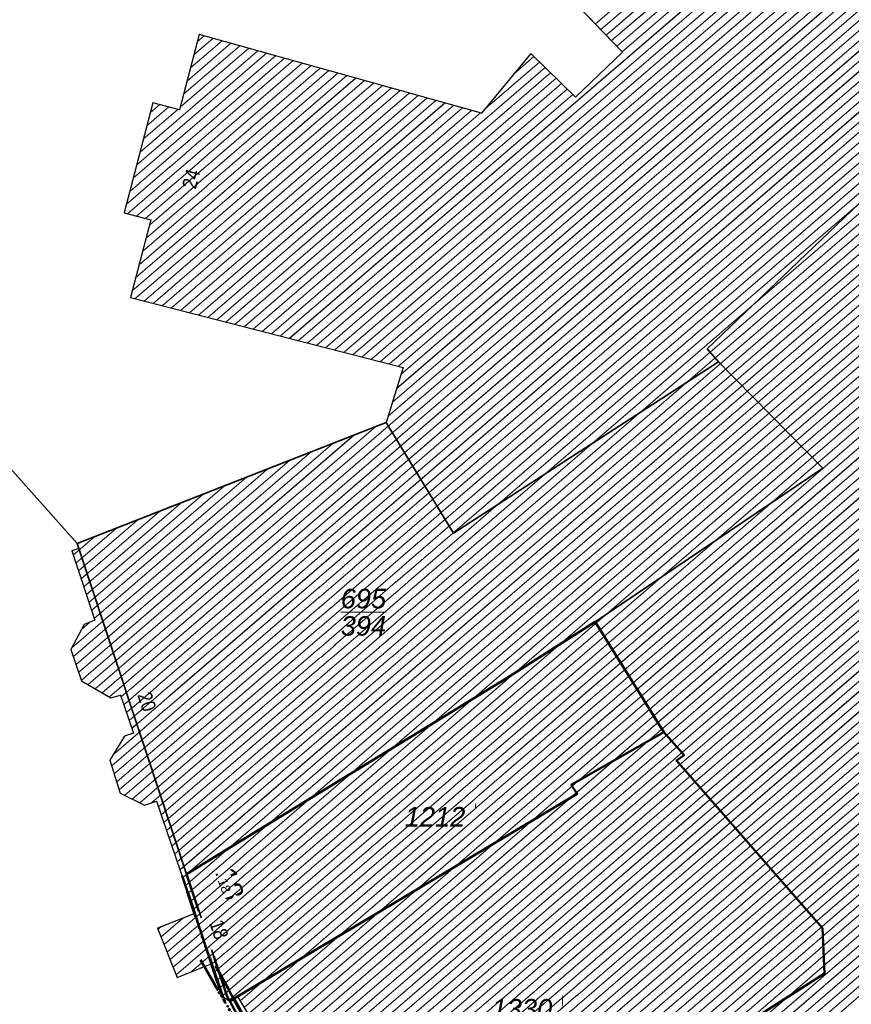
# Model space of a CAD drawing. Header units: millimetres. Extents: x 32365810 to 32368499, y 5620272 to 5622478.
# Tile 13 of 249: x 32366390 to 32366431, y 5620661 to 5620709. Entities that reach past the tile are written whole.
import ezdxf

# ---------------------------------------------------------------- set-up
doc = ezdxf.new("R2010")
doc.units = ezdxf.units.MM
for name, pattern in [('1600.1047', [0]), ('1600.2013', [0, 0]), ('1600.2028', [0]), ('1600.2305', [0.75, 0.5, 0, 0, -0.25]), ('1600.2505', [0]), ('1600.2507', [0])]:
    doc.linetypes.add(name, pattern=pattern)
doc.layers.get('0').update_dxf_attribs({"color": 1, "linetype": 'CONTINUOUS'})
doc.layers.add('_K_Flurstücke_Grenzpunkte', color=251, linetype='CONTINUOUS', lineweight=50)
doc.layers.add('_K_Gebäude', color=251, linetype='CONTINUOUS')
doc.layers.add('_K_Lagebezeichnungen', color=251, linetype='CONTINUOUS')
for name, color, linetype, transparency in [('Flurstücke_Grenzpunkte', 11, 'CONTINUOUS', 0.75), ('Gebäude', 31, 'CONTINUOUS', 0.75), ('Lagebezeichnungen', 12, 'CONTINUOUS', 0.75)]:
    doc.layers.add(name, color=color, linetype=linetype, transparency=transparency)
doc.styles.add('Flurstücksnummer - K 10 700', font='ariali.ttf')
doc.styles.add('Hausnummern NRW', font='arial.ttf', dxfattribs={"width": 0.85})
doc.styles.add('Koordinaten der Kartenecken - N 6 380', font='arial.ttf')

# ---------------------------------------------------------------- blocks, each defined once
blk = doc.blocks.new('Flurgrenze_ Begleitsignatur')
at = {"color": 0, "lineweight": -2}
for p, q in [((-0.29, 0), (-0.12, 0)), ((0.12, 0), (0.29, 0))]:
    blk.add_line(p, q, dxfattribs=at)
for p in [(-0.06, 0), (0, 0), (0.06, 0)]:
    blk.add_point(p, dxfattribs=at)
blk = doc.blocks.new('O12')
at = {"layer": 'Gebäude', "color": 7, "linetype": '1600.2507', "lineweight": 18}
for p, q in [((32365898.765, 5622023.349), (32365896.949, 5622022.631)), ((32365899.6, 5622020.915), (32365898.765, 5622023.349)), ((32365896.949, 5622022.631), (32365897.895, 5622020.24)), ((32365897.895, 5622020.24), (32365899.6, 5622020.915))]:
    blk.add_line(p, q, dxfattribs=at)
blk = doc.blocks.new('O181')
at = {"layer": 'Flurstücke_Grenzpunkte', "color": 251, "linetype": '1600.2013', "lineweight": 50, "true_color": 0x566563}
blk.add_line((32365898.147414, 5622025.187247), (32365900.120414, 5622019.231247), dxfattribs=at)
at = {"layer": 'Flurstücke_Grenzpunkte', "color": 251, "lineweight": 50, "true_color": 0x566563, "xscale": 5, "yscale": 5, "zscale": 5, "rotation": 288.328102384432}
blk.add_blockref('Flurgrenze_ Begleitsignatur', (32365899.133914, 5622022.209247), dxfattribs=at)
blk = doc.blocks.new('O305')
at = {"layer": 'Flurstücke_Grenzpunkte', "color": 251, "linetype": '1600.2013', "lineweight": 50, "true_color": 0x566563}
blk.add_line((32365900.139486, 5622019.18891), (32365900.264486, 5622018.97391), dxfattribs=at)
at = {"layer": 'Flurstücke_Grenzpunkte', "color": 251, "lineweight": 50, "true_color": 0x566563, "xscale": 5, "yscale": 5, "zscale": 5, "rotation": 300.173525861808}
blk.add_blockref('Flurgrenze_ Begleitsignatur', (32365900.201986, 5622019.08141), dxfattribs=at)
blk = doc.blocks.new('O373')
at = {"layer": 'Flurstücke_Grenzpunkte', "color": 251, "linetype": '1600.2013', "lineweight": 50, "true_color": 0x566563}
for p, q in [((32365901.124261, 5622018.342227), (32365900.656261, 5622019.195227)), ((32365902.3473, 5622016.111157), (32365901.1243, 5622018.342157)), ((32365903.103362, 5622014.730042), (32365902.347362, 5622016.111042)), ((32365907.625283, 5622006.484187), (32365903.103283, 5622014.730187))]:
    blk.add_line(p, q, dxfattribs=at)
at = {"layer": 'Flurstücke_Grenzpunkte', "color": 251, "lineweight": 50, "true_color": 0x566563, "xscale": 5, "yscale": 5, "zscale": 5}
for p, rotation in [((32365900.890261, 5622018.768727), 118.75145503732), ((32365901.7358, 5622017.226657), 118.730877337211), ((32365902.725362, 5622015.420542), 118.6975922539), ((32365905.364283, 5622010.607187), 118.73979527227)]:
    blk.add_blockref('Flurgrenze_ Begleitsignatur', p, dxfattribs=dict(at, rotation=rotation))
blk = doc.blocks.new('O442')
at = {"layer": 'Gebäude', "color": 7, "linetype": '1600.2305', "lineweight": 18}
for p, q in [((32365898.765, 5622023.349), (32365896.949, 5622022.631)), ((32365896.949, 5622022.631), (32365897.895, 5622020.24)), ((32365897.895, 5622020.24), (32365899.6, 5622020.915))]:
    blk.add_line(p, q, dxfattribs=at)
blk = doc.blocks.new('O940')
at = {"layer": 'Flurstücke_Grenzpunkte', "color": 7, "linetype": '1600.2028', "lineweight": 35}
for p, q in [((32365921.605, 5622032.174), (32365917.097, 5622029.608)), ((32365922.596, 5622031.057), (32365921.605, 5622032.174)), ((32365922.221, 5622030.8), (32365922.596, 5622031.057)), ((32365929.335, 5622022.634), (32365922.221, 5622030.8)), ((32365917.097, 5622029.608), (32365917.391, 5622029.177)), ((32365917.391, 5622029.177), (32365900.841, 5622019.314)), ((32365929.436, 5622020.426), (32365929.335, 5622022.634)), ((32365907.428, 5622006.376), (32365929.436, 5622020.426)), ((32365900.841, 5622019.314), (32365900.459, 5622019.087)), ((32365900.459, 5622019.087), (32365900.927, 5622018.234)), ((32365900.927, 5622018.234), (32365902.15, 5622016.003)), ((32365902.15, 5622016.003), (32365902.906, 5622014.622)), ((32365902.906, 5622014.622), (32365907.428, 5622006.376))]:
    blk.add_line(p, q, dxfattribs=at)
at = {"layer": 'Flurstücke_Grenzpunkte', "color": 7, "lineweight": 18, "insert": (32365914.695, 5622018.221), "char_height": 0.95, "attachment_point": 8, "line_spacing_factor": 0.69, "style": 'Flurstücksnummer - K 10 700', "bg_fill": 2}
blk.add_mtext('1330', dxfattribs=at)
blk = doc.blocks.new('O959')
at = {"layer": 'Flurstücke_Grenzpunkte', "color": 7, "linetype": '1600.2028', "lineweight": 35}
for p, q in [((32365918.259, 5622037.553), (32365913.922, 5622034.793)), ((32365921.605, 5622032.174), (32365918.259, 5622037.553)), ((32365913.922, 5622034.793), (32365898.361, 5622025.258)), ((32365921.605, 5622032.174), (32365917.097, 5622029.608)), ((32365917.097, 5622029.608), (32365917.391, 5622029.177)), ((32365917.391, 5622029.177), (32365900.841, 5622019.314)), ((32365898.361, 5622025.258), (32365900.334, 5622019.302)), ((32365900.334, 5622019.302), (32365900.459, 5622019.087)), ((32365900.841, 5622019.314), (32365900.459, 5622019.087))]:
    blk.add_line(p, q, dxfattribs=at)
at = {"layer": 'Flurstücke_Grenzpunkte', "color": 7, "lineweight": 18, "insert": (32365910.462, 5622027.583), "char_height": 0.95, "attachment_point": 8, "line_spacing_factor": 0.69, "style": 'Flurstücksnummer - K 10 700', "bg_fill": 2}
blk.add_mtext('1212', dxfattribs=at)
blk = doc.blocks.new('O997')
at = {"layer": 'Flurstücke_Grenzpunkte', "color": 7, "linetype": '1600.2028', "lineweight": 35}
for p, q in [((32365893.028, 5622041.355), (32365873.174, 5622063.668)), ((32365893.106, 5622041.118), (32365893.028, 5622041.355)), ((32365898.361, 5622025.258), (32365893.106, 5622041.118)), ((32365898.361, 5622025.258), (32365900.334, 5622019.302)), ((32365900.334, 5622019.302), (32365900.459, 5622019.087)), ((32365900.459, 5622019.087), (32365900.927, 5622018.234))]:
    blk.add_line(p, q, dxfattribs=at)
blk = doc.blocks.new('O1044')
at = {"layer": 'Flurstücke_Grenzpunkte', "color": 7, "linetype": '1600.2028', "lineweight": 35}
for p, q in [((32365937.146, 5622063.688), (32365923.713, 5622050.846)), ((32365923.713, 5622050.846), (32365924.271, 5622050.213)), ((32365924.271, 5622050.213), (32365929.349, 5622045.034)), ((32365929.349, 5622045.034), (32365918.259, 5622037.553)), ((32365921.605, 5622032.174), (32365918.259, 5622037.553)), ((32365922.596, 5622031.057), (32365921.605, 5622032.174)), ((32365922.221, 5622030.8), (32365922.596, 5622031.057)), ((32365929.335, 5622022.634), (32365922.221, 5622030.8)), ((32365929.436, 5622020.426), (32365929.335, 5622022.634)), ((32365907.428, 5622006.376), (32365929.436, 5622020.426))]:
    blk.add_line(p, q, dxfattribs=at)
blk = doc.blocks.new('O1115')
at = {"layer": 'Flurstücke_Grenzpunkte', "color": 7, "linetype": '1600.2028', "lineweight": 35}
for p, q in [((32365924.271, 5622050.213), (32365911.369, 5622041.873)), ((32365924.271, 5622050.213), (32365929.349, 5622045.034)), ((32365908.076, 5622047.252), (32365893.028, 5622041.355)), ((32365911.369, 5622041.873), (32365908.076, 5622047.252)), ((32365929.349, 5622045.034), (32365918.259, 5622037.553)), ((32365893.106, 5622041.118), (32365893.028, 5622041.355)), ((32365898.361, 5622025.258), (32365893.106, 5622041.118)), ((32365918.259, 5622037.553), (32365913.922, 5622034.793)), ((32365913.922, 5622034.793), (32365898.361, 5622025.258))]:
    blk.add_line(p, q, dxfattribs=at)
at = {"layer": 'Flurstücke_Grenzpunkte', "color": 7, "lineweight": 18, "insert": (32365906.974, 5622038.016), "char_height": 0.95, "attachment_point": 5, "line_spacing_factor": 0.69, "style": 'Flurstücksnummer - K 10 700', "bg_fill": 2}
blk.add_mtext('\\S695/394;', dxfattribs=at)
blk = doc.blocks.new('O2844')
at = {"layer": 'Gebäude', "color": 7, "linetype": '1600.2505', "lineweight": 18}
for p, q in [((32365915.356, 5622069.684), (32365919.601, 5622065.284)), ((32365898.974, 5622066.151), (32365898.015, 5622062.478)), ((32365912.726, 5622062.308), (32365898.974, 5622066.151)), ((32365915.129, 5622065.215), (32365912.726, 5622062.308)), ((32365917.312, 5622063.086), (32365915.129, 5622065.215)), ((32365919.601, 5622065.284), (32365917.312, 5622063.086)), ((32365896.717, 5622062.817), (32365895.316, 5622057.456)), ((32365898.015, 5622062.478), (32365896.717, 5622062.817)), ((32365895.316, 5622057.456), (32365896.614, 5622057.117)), ((32365896.614, 5622057.117), (32365895.626, 5622053.336)), ((32365895.626, 5622053.336), (32365908.908, 5622049.934)), ((32365908.908, 5622049.934), (32365908.076, 5622047.252)), ((32365908.076, 5622047.252), (32365893.028, 5622041.355)), ((32365893.106, 5622041.118), (32365892.768, 5622041.006)), ((32365893.028, 5622041.355), (32365893.106, 5622041.118)), ((32365892.768, 5622041.006), (32365893.887, 5622037.631)), ((32365893.375, 5622037.416), (32365892.728, 5622036.208)), ((32365893.887, 5622037.631), (32365893.375, 5622037.416)), ((32365892.728, 5622036.208), (32365893.237, 5622034.676)), ((32365893.237, 5622034.676), (32365894.674, 5622033.854)), ((32365894.674, 5622033.854), (32365895.137, 5622033.983)), ((32365895.137, 5622033.983), (32365895.77, 5622032.126)), ((32365895.333, 5622031.976), (32365894.625, 5622030.808)), ((32365895.77, 5622032.126), (32365895.333, 5622031.976)), ((32365894.625, 5622030.808), (32365895.125, 5622029.204)), ((32365895.125, 5622029.204), (32365896.31, 5622028.622)), ((32365896.31, 5622028.622), (32365896.898, 5622028.822)), ((32365896.898, 5622028.822), (32365898.765, 5622023.349)), ((32365898.765, 5622023.349), (32365896.949, 5622022.631)), ((32365896.949, 5622022.631), (32365897.895, 5622020.24)), ((32365897.895, 5622020.24), (32365899.6, 5622020.915)), ((32365899.6, 5622020.915), (32365900.157, 5622019.278)), ((32365900.157, 5622019.278), (32365900.459, 5622019.087)), ((32365900.459, 5622019.087), (32365900.841, 5622019.314)), ((32365900.841, 5622019.314), (32365901.374, 5622018.418))]:
    blk.add_line(p, q, dxfattribs=at)
at = {"layer": 'Lagebezeichnungen', "color": 7, "lineweight": 18, "attachment_point": 8, "line_spacing_factor": 0.69, "bg_fill": 2}
for s, insert, char_height, rotation, style in [('24', (32365898.92, 5622059.024), 0.7, 75.3936, 'Hausnummern NRW'), ('20', (32365896.085, 5622033.55), 0.7, 288.2541, 'Hausnummern NRW'), ('18', (32365899.985, 5622024.624), 0.4565, 289.7384, 'Koordinaten der Kartenecken - N 6 380'), ('18', (32365899.6, 5622022.454), 0.7, 288.925, 'Hausnummern NRW')]:
    blk.add_mtext(s, dxfattribs=dict(at, insert=insert, char_height=char_height, rotation=rotation, style=style))
blk = doc.blocks.new('*X1286')
at = {"color": 253, "linetype": '1600.1047', "lineweight": 18, "true_color": 0xb2b2b2}
for p, q in [((32365918.277033, 5622066.656309), (32365926.082657, 5622073.376599)), ((32365918.537821, 5622066.386), (32365926.325418, 5622073.09077)), ((32365918.798608, 5622066.11569), (32365926.568179, 5622072.80494)), ((32365919.059395, 5622065.84538), (32365926.81094, 5622072.519111)), ((32365919.320183, 5622065.575071), (32365927.053701, 5622072.233281)), ((32365919.58097, 5622065.304761), (32365927.296462, 5622071.947452)), ((32365903.817117, 5622051.237959), (32365927.539223, 5622071.661623)), ((32365904.260085, 5622051.124499), (32365927.781984, 5622071.375793)), ((32365904.703053, 5622051.011039), (32365928.024745, 5622071.089964)), ((32365905.146021, 5622050.897579), (32365928.267506, 5622070.804134)), ((32365905.588989, 5622050.784119), (32365928.510267, 5622070.518305)), ((32365906.031957, 5622050.670658), (32365928.753028, 5622070.232476)), ((32365906.474925, 5622050.557198), (32365928.995789, 5622069.946646)), ((32365906.917893, 5622050.443738), (32365929.23855, 5622069.660817)), ((32365907.360861, 5622050.330278), (32365929.481311, 5622069.374988)), ((32365907.80383, 5622050.216818), (32365929.724072, 5622069.089158)), ((32365908.246798, 5622050.103358), (32365929.966833, 5622068.803329)), ((32365908.689766, 5622049.989898), (32365930.209594, 5622068.517499)), ((32365908.592296, 5622048.916309), (32365930.695117, 5622067.945841)), ((32365908.801741, 5622049.591467), (32365930.452356, 5622068.23167)), ((32365908.382851, 5622048.24115), (32365930.937878, 5622067.660011)), ((32365893.56109, 5622034.490612), (32365931.423438, 5622067.088386)), ((32365908.173405, 5622047.565992), (32365931.180639, 5622067.374182)), ((32365893.90641, 5622034.293081), (32365931.666348, 5622066.802684)), ((32365894.251729, 5622034.09555), (32365931.909257, 5622066.516982)), ((32365894.597048, 5622033.898018), (32365932.735536, 5622066.733536)), ((32365895.167291, 5622033.894136), (32365932.978343, 5622066.447746)), ((32365895.297696, 5622033.511573), (32365933.221149, 5622066.161956)), ((32365898.880035, 5622065.79111), (32365899.218641, 5622066.082635)), ((32365895.428101, 5622033.12901), (32365933.463956, 5622065.876165)), ((32365895.558506, 5622032.746448), (32365933.706762, 5622065.590375)), ((32365898.213382, 5622063.237809), (32365900.95429, 5622065.597607)), ((32365898.380045, 5622063.876134), (32365900.520378, 5622065.718864)), ((32365898.546708, 5622064.514459), (32365900.086466, 5622065.840121)), ((32365898.713371, 5622065.152784), (32365899.652554, 5622065.961378)), ((32365895.688912, 5622032.363885), (32365933.949569, 5622065.304585)), ((32365895.757041, 5622059.143668), (32365902.689939, 5622065.11258)), ((32365895.9239, 5622059.782161), (32365902.256027, 5622065.233837)), ((32365896.090759, 5622060.420655), (32365901.822114, 5622065.355094)), ((32365898.046719, 5622062.599484), (32365901.388202, 5622065.47635)), ((32365914.328117, 5622064.246141), (32365915.281125, 5622065.066638)), ((32365894.71096, 5622030.532241), (32365934.435182, 5622064.733004)), ((32365894.80892, 5622031.111416), (32365934.192375, 5622065.018795)), ((32365895.423324, 5622057.866681), (32365903.557763, 5622064.870066)), ((32365895.47334, 5622057.414907), (32365903.991675, 5622064.748809)), ((32365895.590183, 5622058.505174), (32365903.123851, 5622064.991323)), ((32365895.914321, 5622057.299736), (32365904.425587, 5622064.627552)), ((32365912.909367, 5622062.529826), (32365915.550611, 5622064.803818)), ((32365894.832572, 5622030.142108), (32365934.677988, 5622064.447214)), ((32365894.954185, 5622029.751976), (32365934.920795, 5622064.161424)), ((32365896.211361, 5622055.576131), (32365906.161236, 5622064.142525)), ((32365896.355301, 5622057.184564), (32365904.8595, 5622064.506295)), ((32365896.378199, 5622056.214607), (32365905.727324, 5622064.263782)), ((32365896.545037, 5622056.853082), (32365905.293412, 5622064.385039)), ((32365901.159308, 5622051.91872), (32365915.820097, 5622064.540998)), ((32365901.602276, 5622051.80526), (32365916.089584, 5622064.278178)), ((32365895.075797, 5622029.361843), (32365935.163601, 5622063.875634)), ((32365895.342907, 5622029.096977), (32365935.406408, 5622063.589843)), ((32365895.710847, 5622053.660705), (32365907.462973, 5622063.778754)), ((32365895.843691, 5622053.280241), (32365907.896885, 5622063.657497)), ((32365895.877685, 5622054.29918), (32365907.02906, 5622063.900011)), ((32365896.044523, 5622054.937656), (32365906.595148, 5622064.021268)), ((32365896.074862, 5622028.737485), (32365936.943426, 5622063.923476)), ((32365896.649671, 5622028.737534), (32365937.188005, 5622063.639211)), ((32365902.045244, 5622051.6918), (32365916.35907, 5622064.015358)), ((32365902.488212, 5622051.578339), (32365916.628556, 5622063.752538)), ((32365895.708885, 5622028.917231), (32365935.649214, 5622063.304053)), ((32365896.286659, 5622053.166781), (32365908.330797, 5622063.536241)), ((32365896.729627, 5622053.053321), (32365908.764709, 5622063.414984)), ((32365896.994377, 5622028.539475), (32365937.432674, 5622063.355025)), ((32365897.172595, 5622052.939861), (32365909.198621, 5622063.293727)), ((32365897.615563, 5622052.826401), (32365909.632533, 5622063.17247)), ((32365902.931181, 5622051.464879), (32365916.898043, 5622063.489717)), ((32365903.374149, 5622051.351419), (32365917.167529, 5622063.226897)), ((32365896.591335, 5622062.336135), (32365897.049113, 5622062.730262)), ((32365897.124858, 5622028.156978), (32365937.677344, 5622063.070839)), ((32365897.255339, 5622027.774481), (32365937.922014, 5622062.786653)), ((32365898.058532, 5622052.712941), (32365910.066446, 5622063.051213)), ((32365898.5015, 5622052.599481), (32365910.500358, 5622062.929956)), ((32365898.944468, 5622052.48602), (32365910.93427, 5622062.808699)), ((32365899.387436, 5622052.37256), (32365911.368182, 5622062.687442)), ((32365896.257617, 5622061.059148), (32365897.931074, 5622062.499919)), ((32365896.424476, 5622061.697642), (32365897.490093, 5622062.61509)), ((32365897.38582, 5622027.391983), (32365938.166683, 5622062.502466)), ((32365897.516301, 5622027.009486), (32365938.411353, 5622062.21828)), ((32365899.830404, 5622052.2591), (32365911.802094, 5622062.566186)), ((32365900.273372, 5622052.14564), (32365912.236006, 5622062.444929)), ((32365900.71634, 5622052.03218), (32365912.669919, 5622062.323672)), ((32365897.646782, 5622026.626988), (32365938.656023, 5622061.934094)), ((32365897.777263, 5622026.244491), (32365938.900692, 5622061.649908)), ((32365897.907744, 5622025.861994), (32365939.145362, 5622061.365722)), ((32365898.038226, 5622025.479496), (32365939.390031, 5622061.081536)), ((32365898.168707, 5622025.096999), (32365939.634701, 5622060.79735)), ((32365898.299188, 5622024.714501), (32365939.879371, 5622060.513163)), ((32365898.429669, 5622024.332004), (32365940.12404, 5622060.228977)), ((32365898.56015, 5622023.949507), (32365940.36871, 5622059.944791)), ((32365897.261324, 5622021.841605), (32365940.858049, 5622059.376419)), ((32365898.690631, 5622023.567009), (32365940.61338, 5622059.660605)), ((32365897.407361, 5622021.4725), (32365941.102719, 5622059.092233)), ((32365897.553397, 5622021.103395), (32365941.347389, 5622058.808046)), ((32365897.699434, 5622020.734291), (32365941.592058, 5622058.52386)), ((32365897.84547, 5622020.365186), (32365941.836728, 5622058.239674)), ((32365898.598149, 5622020.518373), (32365942.081397, 5622057.955488)), ((32365899.607609, 5622020.892637), (32365942.326067, 5622057.671302)), ((32365899.737832, 5622020.509917), (32365942.570737, 5622057.387116)), ((32365899.868055, 5622020.127197), (32365942.815406, 5622057.10293)), ((32365899.998278, 5622019.744478), (32365943.060076, 5622056.818743)), ((32365900.128501, 5622019.361758), (32365943.304746, 5622056.534557)), ((32365900.415832, 5622019.114302), (32365943.549415, 5622056.250371)), ((32365900.970222, 5622019.096771), (32365943.794085, 5622055.966185)), ((32365901.164886, 5622018.769532), (32365944.038755, 5622055.681999)), ((32365901.172404, 5622017.786333), (32365944.528094, 5622055.113626)), ((32365901.359549, 5622018.442293), (32365944.283424, 5622055.397813)), ((32365901.356689, 5622017.450159), (32365944.772763, 5622054.82944)), ((32365901.540975, 5622017.113985), (32365945.017433, 5622054.545254)), ((32365901.72526, 5622016.777811), (32365945.262103, 5622054.261068)), ((32365901.909546, 5622016.441637), (32365945.506772, 5622053.976882)), ((32365902.093832, 5622016.105463), (32365945.751442, 5622053.692696)), ((32365902.277997, 5622015.769185), (32365945.996112, 5622053.40851)), ((32365902.46211, 5622015.432862), (32365946.240781, 5622053.124323)), ((32365902.646223, 5622015.09654), (32365946.485451, 5622052.840137)), ((32365902.810507, 5622014.248309), (32365946.97479, 5622052.271765)), ((32365902.830336, 5622014.760217), (32365946.730121, 5622052.555951)), ((32365902.48627, 5622012.979484), (32365947.464129, 5622051.703393)), ((32365902.648388, 5622013.613897), (32365947.21946, 5622051.987579)), ((32365902.324151, 5622012.345072), (32365947.708799, 5622051.419207)), ((32365902.504759, 5622012.005732), (32365947.953469, 5622051.13502)), ((32365902.698884, 5622011.678029), (32365948.198138, 5622050.850834)), ((32365902.89301, 5622011.350326), (32365948.442808, 5622050.566648)), ((32365903.087135, 5622011.022624), (32365948.687478, 5622050.282462)), ((32365903.28126, 5622010.694921), (32365948.932147, 5622049.998276)), ((32365903.475385, 5622010.367218), (32365949.176817, 5622049.71409)), ((32365903.66951, 5622010.039516), (32365949.421487, 5622049.429903)), ((32365903.863635, 5622009.711813), (32365949.666156, 5622049.145717)), ((32365904.057761, 5622009.38411), (32365949.910826, 5622048.861531)), ((32365905.591317, 5622003.776734), (32365958.241726, 5622049.106361)), ((32365905.792278, 5622003.454917), (32365958.484651, 5622048.820673)), ((32365904.251886, 5622009.056408), (32365950.155496, 5622048.577345)), ((32365904.372329, 5622008.665269), (32365950.400165, 5622048.293159)), ((32365905.993239, 5622003.133099), (32365958.727577, 5622048.534986)), ((32365906.194199, 5622002.811281), (32365958.970503, 5622048.249298)), ((32365904.241457, 5622008.057757), (32365950.644835, 5622048.008973)), ((32365906.39516, 5622002.489464), (32365959.213429, 5622047.963611)), ((32365903.979711, 5622006.842735), (32365951.134174, 5622047.4406)), ((32365904.110584, 5622007.450246), (32365950.889504, 5622047.724787)), ((32365906.596121, 5622002.167646), (32365959.456355, 5622047.677923)), ((32365893.229141, 5622034.699654), (32365907.585396, 5622047.059742)), ((32365903.983632, 5622006.351275), (32365951.378844, 5622047.156414)), ((32365904.184593, 5622006.029457), (32365951.623513, 5622046.872228)), ((32365893.101302, 5622035.084427), (32365906.530479, 5622046.646342)), ((32365904.385553, 5622005.70764), (32365951.868183, 5622046.588042)), ((32365892.973463, 5622035.469199), (32365905.475562, 5622046.232942)), ((32365904.586514, 5622005.385822), (32365952.112853, 5622046.303856)), ((32365904.787475, 5622005.064005), (32365952.357522, 5622046.01967)), ((32365892.767297, 5622036.28137), (32365903.365729, 5622045.406142)), ((32365892.845624, 5622035.853971), (32365904.420646, 5622045.819542)), ((32365904.988435, 5622004.742187), (32365952.602192, 5622045.735484)), ((32365905.189396, 5622004.420369), (32365952.846862, 5622045.451297)), ((32365906.797081, 5622001.845828), (32365957.632962, 5622045.613229)), ((32365893.858829, 5622037.715966), (32365902.310812, 5622044.992742)), ((32365905.390357, 5622004.098552), (32365953.091531, 5622045.167111)), ((32365893.731197, 5622038.100916), (32365901.255895, 5622044.579342)), ((32365893.603564, 5622038.485866), (32365900.200979, 5622044.165942)), ((32365893.475932, 5622038.870816), (32365899.146062, 5622043.752542)), ((32365893.3483, 5622039.255766), (32365898.091145, 5622043.339142)), ((32365893.093035, 5622040.025666), (32365895.981312, 5622042.512342)), ((32365893.220667, 5622039.640716), (32365897.036228, 5622042.925742)), ((32365906.998042, 5622001.524011), (32365955.075256, 5622042.916323)), ((32365907.199003, 5622001.202193), (32365955.317894, 5622042.630388)), ((32365892.965403, 5622040.410616), (32365894.926395, 5622042.098942)), ((32365907.399963, 5622000.880376), (32365955.560532, 5622042.344453)), ((32365907.600924, 5622000.558558), (32365955.803171, 5622042.058518)), ((32365892.837771, 5622040.795566), (32365893.871478, 5622041.685542)), ((32365907.801885, 5622000.23674), (32365956.045809, 5622041.772583)), ((32365908.002845, 5621999.914923), (32365956.288448, 5622041.486649)), ((32365908.203806, 5621999.593105), (32365956.531086, 5622041.200714)), ((32365893.25912, 5622037.199644), (32365893.639354, 5622037.527008)), ((32365897.115288, 5622022.21071), (32365898.159223, 5622023.109491)), ((32365896.969251, 5622022.579815), (32365897.096387, 5622022.689273))]:
    blk.add_line(p, q, dxfattribs=at)

msp = doc.modelspace()

# ---------------------------------------------------------------- linework, layer by layer
at = {"layer": '_K_Flurstücke_Grenzpunkte', "linetype": '1600.2028', "lineweight": 35}
for p, q in [((32366392.853, 5620683.609), (32366372.999, 5620705.922)), ((32366436.971, 5620705.942), (32366423.538, 5620693.1)), ((32366423.538, 5620693.1), (32366424.096, 5620692.467)), ((32366424.096, 5620692.467), (32366411.194, 5620684.127)), ((32366424.096, 5620692.467), (32366429.174, 5620687.288)), ((32366424.096, 5620692.467), (32366429.174, 5620687.288)), ((32366407.901, 5620689.506), (32366392.853, 5620683.609)), ((32366411.194, 5620684.127), (32366407.901, 5620689.506)), ((32366429.174, 5620687.288), (32366418.084, 5620679.807)), ((32366429.174, 5620687.288), (32366418.084, 5620679.807)), ((32366392.931, 5620683.372), (32366392.853, 5620683.609)), ((32366392.931, 5620683.372), (32366392.853, 5620683.609)), ((32366398.186, 5620667.512), (32366392.931, 5620683.372)), ((32366398.186, 5620667.512), (32366392.931, 5620683.372)), ((32366418.084, 5620679.807), (32366413.747, 5620677.047)), ((32366421.43, 5620674.428), (32366418.084, 5620679.807)), ((32366413.747, 5620677.047), (32366398.186, 5620667.512)), ((32366422.421, 5620673.311), (32366421.43, 5620674.428)), ((32366422.046, 5620673.054), (32366422.421, 5620673.311)), ((32366429.16, 5620664.888), (32366422.046, 5620673.054)), ((32366398.186, 5620667.512), (32366400.159, 5620661.556)), ((32366429.261, 5620662.68), (32366429.16, 5620664.888)), ((32366407.253, 5620648.63), (32366429.261, 5620662.68)), ((32366400.159, 5620661.556), (32366400.284, 5620661.341)), ((32366400.284, 5620661.341), (32366400.752, 5620660.488))]:
    msp.add_line(p, q, dxfattribs=at)
at = {"layer": '_K_Flurstücke_Grenzpunkte', "linetype": '1600.2013', "lineweight": 35}
for p, q in [((32366397.973, 5620667.441), (32366399.946, 5620661.485)), ((32366399.965, 5620661.443), (32366400.09, 5620661.228)), ((32366400.95, 5620660.596), (32366400.482, 5620661.449))]:
    msp.add_line(p, q, dxfattribs=at)
at = {"layer": '_K_Flurstücke_Grenzpunkte', "linetype": '1600.2028'}
msp.add_lwpolyline([(32366417.216, 5620671.431), (32366400.666, 5620661.568), (32366400.284, 5620661.341), (32366400.159, 5620661.556), (32366398.186, 5620667.512), (32366413.747, 5620677.047), (32366418.084, 5620679.807), (32366421.43, 5620674.428), (32366416.922, 5620671.862)], close=True, dxfattribs=at)
at = {"layer": '_K_Gebäude', "linetype": '1600.1047', "lineweight": 18}
for p, q in [((32366418.102, 5620708.91), (32366425.908, 5620715.63)), ((32366418.363, 5620708.64), (32366426.151, 5620715.344)), ((32366418.624, 5620708.369), (32366426.394, 5620715.059)), ((32366418.885, 5620708.099), (32366426.636, 5620714.773)), ((32366419.146, 5620707.829), (32366426.879, 5620714.487)), ((32366419.406, 5620707.558), (32366427.122, 5620714.201)), ((32366403.643, 5620693.492), (32366427.365, 5620713.915)), ((32366404.086, 5620693.378), (32366427.607, 5620713.629)), ((32366404.528, 5620693.265), (32366427.85, 5620713.344)), ((32366404.971, 5620693.151), (32366428.093, 5620713.058)), ((32366405.414, 5620693.038), (32366428.336, 5620712.772)), ((32366405.857, 5620692.924), (32366428.578, 5620712.486)), ((32366406.3, 5620692.811), (32366428.821, 5620712.2)), ((32366406.743, 5620692.697), (32366429.064, 5620711.914)), ((32366407.186, 5620692.584), (32366429.307, 5620711.629)), ((32366407.629, 5620692.47), (32366429.55, 5620711.343)), ((32366408.072, 5620692.357), (32366429.792, 5620711.057)), ((32366408.515, 5620692.244), (32366430.035, 5620710.771)), ((32366408.627, 5620691.845), (32366430.278, 5620710.485)), ((32366408.208, 5620690.495), (32366430.763, 5620709.914)), ((32366408.418, 5620691.17), (32366430.521, 5620710.2)), ((32366407.999, 5620689.82), (32366431.006, 5620709.628)), ((32366393.387, 5620676.744), (32366431.249, 5620709.342)), ((32366393.732, 5620676.547), (32366431.492, 5620709.056)), ((32366394.422, 5620676.152), (32366432.561, 5620708.987)), ((32366394.077, 5620676.349), (32366431.735, 5620708.771)), ((32366394.993, 5620676.148), (32366432.804, 5620708.701)), ((32366395.123, 5620675.765), (32366433.047, 5620708.416)), ((32366395.254, 5620675.383), (32366433.289, 5620708.13)), ((32366398.205, 5620706.13), (32366400.346, 5620707.973)), ((32366398.372, 5620706.768), (32366399.912, 5620708.094)), ((32366398.539, 5620707.406), (32366399.478, 5620708.215)), ((32366398.705, 5620708.045), (32366399.044, 5620708.336)), ((32366395.384, 5620675), (32366433.532, 5620707.844)), ((32366395.514, 5620674.618), (32366433.775, 5620707.558)), ((32366395.749, 5620702.036), (32366402.081, 5620707.487)), ((32366395.916, 5620702.674), (32366401.648, 5620707.609)), ((32366397.872, 5620704.853), (32366401.214, 5620707.73)), ((32366398.039, 5620705.491), (32366400.78, 5620707.851)), ((32366394.634, 5620673.365), (32366434.018, 5620707.272)), ((32366395.249, 5620700.12), (32366403.383, 5620707.124)), ((32366395.299, 5620699.669), (32366403.817, 5620707.002)), ((32366395.416, 5620700.759), (32366402.949, 5620707.245)), ((32366395.582, 5620701.397), (32366402.515, 5620707.366)), ((32366412.735, 5620704.783), (32366415.376, 5620707.057)), ((32366414.154, 5620706.5), (32366415.107, 5620707.32)), ((32366394.536, 5620672.786), (32366434.261, 5620706.987)), ((32366394.658, 5620672.396), (32366434.503, 5620706.701)), ((32366395.74, 5620699.553), (32366404.251, 5620706.881)), ((32366396.181, 5620699.438), (32366404.685, 5620706.76)), ((32366396.204, 5620698.468), (32366405.553, 5620706.517)), ((32366396.37, 5620699.107), (32366405.119, 5620706.639)), ((32366400.985, 5620694.172), (32366415.646, 5620706.795)), ((32366401.428, 5620694.059), (32366415.915, 5620706.532)), ((32366394.78, 5620672.006), (32366434.746, 5620706.415)), ((32366394.901, 5620671.616), (32366434.989, 5620706.129)), ((32366395.536, 5620695.914), (32366407.288, 5620706.032)), ((32366395.703, 5620696.553), (32366406.854, 5620706.154)), ((32366395.87, 5620697.191), (32366406.421, 5620706.275)), ((32366395.9, 5620670.991), (32366436.769, 5620706.177)), ((32366396.037, 5620697.83), (32366405.987, 5620706.396)), ((32366401.871, 5620693.945), (32366416.184, 5620706.269)), ((32366395.168, 5620671.351), (32366435.232, 5620705.844)), ((32366395.534, 5620671.171), (32366435.475, 5620705.558)), ((32366395.669, 5620695.534), (32366407.722, 5620705.911)), ((32366396.112, 5620695.42), (32366408.156, 5620705.79)), ((32366396.475, 5620670.991), (32366437.013, 5620705.893)), ((32366396.555, 5620695.307), (32366408.59, 5620705.669)), ((32366396.82, 5620670.793), (32366437.258, 5620705.609)), ((32366402.314, 5620693.832), (32366416.454, 5620706.006)), ((32366402.757, 5620693.719), (32366416.723, 5620705.743)), ((32366396.95, 5620670.411), (32366437.503, 5620705.324)), ((32366396.998, 5620695.194), (32366409.024, 5620705.547)), ((32366397.441, 5620695.08), (32366409.458, 5620705.426)), ((32366397.884, 5620694.967), (32366409.892, 5620705.305)), ((32366398.327, 5620694.853), (32366410.326, 5620705.184)), ((32366403.2, 5620693.605), (32366416.993, 5620705.481)), ((32366396.083, 5620703.313), (32366397.757, 5620704.754)), ((32366396.25, 5620703.951), (32366397.316, 5620704.869)), ((32366396.417, 5620704.59), (32366396.875, 5620704.984)), ((32366397.081, 5620670.028), (32366437.747, 5620705.04)), ((32366397.211, 5620669.646), (32366437.992, 5620704.756)), ((32366398.77, 5620694.74), (32366410.76, 5620705.062)), ((32366399.213, 5620694.626), (32366411.194, 5620704.941)), ((32366399.656, 5620694.513), (32366411.628, 5620704.82)), ((32366400.099, 5620694.399), (32366412.061, 5620704.699)), ((32366397.342, 5620669.263), (32366438.237, 5620704.472)), ((32366397.472, 5620668.881), (32366438.481, 5620704.188)), ((32366400.542, 5620694.286), (32366412.495, 5620704.577)), ((32366397.603, 5620668.498), (32366438.726, 5620703.904)), ((32366397.733, 5620668.116), (32366438.971, 5620703.619)), ((32366397.864, 5620667.733), (32366439.215, 5620703.335)), ((32366397.994, 5620667.351), (32366439.46, 5620703.051)), ((32366398.125, 5620666.968), (32366439.705, 5620702.767)), ((32366398.255, 5620666.586), (32366439.949, 5620702.483)), ((32366398.386, 5620666.203), (32366440.194, 5620702.198)), ((32366398.516, 5620665.821), (32366440.439, 5620701.914)), ((32366397.087, 5620664.095), (32366440.683, 5620701.63)), ((32366397.233, 5620663.726), (32366440.928, 5620701.346)), ((32366397.379, 5620663.357), (32366441.173, 5620701.062)), ((32366397.525, 5620662.988), (32366441.417, 5620700.778)), ((32366397.671, 5620662.619), (32366441.662, 5620700.493)), ((32366398.424, 5620662.772), (32366441.907, 5620700.209)), ((32366399.433, 5620663.146), (32366442.151, 5620699.925)), ((32366399.563, 5620662.764), (32366442.396, 5620699.641)), ((32366399.693, 5620662.381), (32366442.641, 5620699.357)), ((32366399.824, 5620661.998), (32366442.886, 5620699.072)), ((32366399.954, 5620661.615), (32366443.13, 5620698.788)), ((32366400.241, 5620661.368), (32366443.375, 5620698.504)), ((32366400.796, 5620661.35), (32366443.62, 5620698.22)), ((32366400.99, 5620661.023), (32366443.864, 5620697.936)), ((32366401.185, 5620660.696), (32366444.109, 5620697.651)), ((32366400.998, 5620660.04), (32366444.354, 5620697.367)), ((32366401.182, 5620659.704), (32366444.598, 5620697.083)), ((32366401.366, 5620659.368), (32366444.843, 5620696.799)), ((32366401.551, 5620659.031), (32366445.088, 5620696.515)), ((32366401.735, 5620658.695), (32366445.332, 5620696.231)), ((32366401.919, 5620658.359), (32366445.577, 5620695.946)), ((32366402.103, 5620658.023), (32366445.822, 5620695.662)), ((32366402.288, 5620657.687), (32366446.066, 5620695.378)), ((32366402.472, 5620657.35), (32366446.311, 5620695.094)), ((32366402.656, 5620657.014), (32366446.556, 5620694.81)), ((32366402.474, 5620655.868), (32366447.045, 5620694.241)), ((32366402.636, 5620656.502), (32366446.8, 5620694.525)), ((32366402.15, 5620654.599), (32366447.534, 5620693.673)), ((32366402.312, 5620655.233), (32366447.29, 5620693.957)), ((32366402.33, 5620654.259), (32366447.779, 5620693.389)), ((32366402.524, 5620653.932), (32366448.024, 5620693.104)), ((32366402.718, 5620653.604), (32366448.268, 5620692.82)), ((32366402.913, 5620653.276), (32366448.513, 5620692.536)), ((32366403.107, 5620652.949), (32366448.758, 5620692.252)), ((32366403.301, 5620652.621), (32366449.002, 5620691.968)), ((32366403.495, 5620652.293), (32366449.247, 5620691.684)), ((32366403.689, 5620651.965), (32366449.492, 5620691.399)), ((32366405.417, 5620646.03), (32366458.067, 5620691.36)), ((32366403.883, 5620651.638), (32366449.736, 5620691.115)), ((32366404.077, 5620651.31), (32366449.981, 5620690.831)), ((32366405.618, 5620645.709), (32366458.31, 5620691.074)), ((32366405.819, 5620645.387), (32366458.553, 5620690.789)), ((32366404.067, 5620650.311), (32366450.47, 5620690.263)), ((32366404.198, 5620650.919), (32366450.226, 5620690.547)), ((32366406.02, 5620645.065), (32366458.796, 5620690.503)), ((32366406.221, 5620644.743), (32366459.039, 5620690.217)), ((32366403.936, 5620649.704), (32366450.715, 5620689.978)), ((32366406.422, 5620644.421), (32366459.282, 5620689.932)), ((32366393.055, 5620676.953), (32366407.411, 5620689.313)), ((32366403.805, 5620649.096), (32366450.96, 5620689.694)), ((32366403.809, 5620648.605), (32366451.204, 5620689.41)), ((32366392.927, 5620677.338), (32366406.356, 5620688.9)), ((32366404.01, 5620648.283), (32366451.449, 5620689.126)), ((32366404.211, 5620647.961), (32366451.694, 5620688.842)), ((32366392.799, 5620677.723), (32366405.301, 5620688.487)), ((32366404.412, 5620647.639), (32366451.938, 5620688.558)), ((32366392.671, 5620678.108), (32366404.246, 5620688.073)), ((32366404.613, 5620647.318), (32366452.183, 5620688.273)), ((32366404.814, 5620646.996), (32366452.428, 5620687.989)), ((32366406.623, 5620644.099), (32366457.458, 5620687.867)), ((32366392.593, 5620678.535), (32366403.191, 5620687.66)), ((32366405.015, 5620646.674), (32366452.672, 5620687.705)), ((32366405.216, 5620646.352), (32366452.917, 5620687.421)), ((32366393.684, 5620679.97), (32366402.136, 5620687.246)), ((32366393.429, 5620680.74), (32366400.026, 5620686.42)), ((32366393.557, 5620680.355), (32366401.081, 5620686.833)), ((32366393.301, 5620681.124), (32366398.971, 5620686.006)), ((32366393.174, 5620681.509), (32366397.917, 5620685.593)), ((32366393.046, 5620681.894), (32366396.862, 5620685.179)), ((32366406.823, 5620643.778), (32366454.901, 5620685.17)), ((32366392.918, 5620682.279), (32366395.807, 5620684.766)), ((32366407.024, 5620643.456), (32366455.143, 5620684.884)), ((32366407.225, 5620643.134), (32366455.386, 5620684.598)), ((32366392.791, 5620682.664), (32366394.752, 5620684.353)), ((32366407.426, 5620642.812), (32366455.629, 5620684.312)), ((32366407.627, 5620642.49), (32366455.871, 5620684.026)), ((32366392.663, 5620683.049), (32366393.697, 5620683.939)), ((32366407.828, 5620642.169), (32366456.114, 5620683.74)), ((32366408.029, 5620641.847), (32366456.357, 5620683.454)), ((32366393.085, 5620679.453), (32366393.465, 5620679.781)), ((32366396.941, 5620664.464), (32366397.985, 5620665.363)), ((32366396.795, 5620664.833), (32366396.922, 5620664.943))]:
    msp.add_line(p, q, dxfattribs=at)

# ---------------------------------------------------------------- block references
at = {"layer": '_K_Flurstücke_Grenzpunkte', "color": 251, "lineweight": 60, "true_color": 0x566563}
for p, xscale, yscale, zscale, rotation in [((32366398.959, 5620664.463), 7.999999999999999, 7.999999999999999, 7.999999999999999, 288.328102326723), ((32366400.027, 5620661.335), 8, 8, 8, 300.173520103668), ((32366400.716, 5620661.022), 8, 8, 8, 118.751454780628), ((32366401.561, 5620659.48), 8, 8, 8, 118.730877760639)]:
    msp.add_blockref('Flurgrenze_ Begleitsignatur', p, dxfattribs=dict(at, xscale=xscale, yscale=yscale, zscale=zscale, rotation=rotation))
at = {"layer": 'Flurstücke_Grenzpunkte', "color": 7, "true_color": 0xffffff}
for name in ['O305', 'O373']:
    msp.add_blockref(name, (499.825, -1357.746), dxfattribs=at)

# ---------------------------------------------------------------- next in the draw order: texts
at = {"layer": '_K_Lagebezeichnungen', "lineweight": 18, "char_height": 1, "attachment_point": 8, "line_spacing_factor": 0.69, "bg_fill": 2}
for s, insert, rotation, style in [('24', (32366398.745, 5620701.278), 75.3936, 'Hausnummern NRW'), ('20', (32366395.91, 5620675.804), 288.254, 'Hausnummern NRW'), ('18', (32366399.81, 5620666.878), 289.7383, 'Koordinaten der Kartenecken - N 6 380'), ('18', (32366399.425, 5620664.708), 288.925, 'Hausnummern NRW')]:
    msp.add_mtext(s, dxfattribs=dict(at, insert=insert, rotation=rotation, style=style))

# ---------------------------------------------------------------- next in the draw order: linework, layer by layer
at = {"layer": '_K_Flurstücke_Grenzpunkte', "linetype": '1600.2028'}
msp.add_lwpolyline([(32366416.922, 5620671.862), (32366417.216, 5620671.431), (32366400.666, 5620661.568), (32366400.284, 5620661.341), (32366400.752, 5620660.488), (32366401.975, 5620658.257), (32366402.731, 5620656.876), (32366407.253, 5620648.63), (32366429.261, 5620662.68), (32366429.16, 5620664.888), (32366422.046, 5620673.054), (32366422.421, 5620673.311), (32366421.43, 5620674.428)], close=True, dxfattribs=at)
at = {"layer": '_K_Gebäude', "linetype": '1600.2505', "lineweight": -2}
msp.add_lwpolyline([(32366415.181, 5620711.938), (32366419.426, 5620707.538), (32366417.137, 5620705.34), (32366414.954, 5620707.469), (32366412.551, 5620704.562), (32366398.799, 5620708.405), (32366397.84, 5620704.732), (32366396.542, 5620705.071), (32366395.141, 5620699.71), (32366396.439, 5620699.371), (32366395.451, 5620695.59), (32366408.733, 5620692.188), (32366407.901, 5620689.506), (32366392.853, 5620683.609), (32366392.931, 5620683.372), (32366392.593, 5620683.26), (32366393.712, 5620679.885), (32366393.2, 5620679.67), (32366392.553, 5620678.462), (32366393.062, 5620676.93), (32366394.499, 5620676.108), (32366394.962, 5620676.237), (32366395.595, 5620674.38), (32366395.158, 5620674.23), (32366394.45, 5620673.062), (32366394.95, 5620671.458), (32366396.135, 5620670.876), (32366396.723, 5620671.076), (32366398.59, 5620665.603), (32366396.774, 5620664.885), (32366397.72, 5620662.494), (32366399.425, 5620663.169), (32366399.982, 5620661.532), (32366400.284, 5620661.341), (32366400.666, 5620661.568), (32366401.199, 5620660.672)], dxfattribs=at)
at = {"layer": '_K_Gebäude', "linetype": '1600.2305', "lineweight": 18}
msp.add_lwpolyline([(32366398.59, 5620665.603), (32366396.774, 5620664.885), (32366397.72, 5620662.494), (32366399.425, 5620663.169)], close=True, dxfattribs=at)
at = {"layer": '_K_Gebäude', "linetype": '1600.2507', "lineweight": 18}
msp.add_lwpolyline([(32366398.59, 5620665.603), (32366396.774, 5620664.885), (32366397.72, 5620662.494), (32366399.425, 5620663.169)], dxfattribs=at)

# ---------------------------------------------------------------- next in the draw order: block references
at = {"layer": 'Flurstücke_Grenzpunkte', "color": 7, "true_color": 0xffffff}
msp.add_blockref('O181', (499.825, -1357.746), dxfattribs=at)
at = {"layer": 'Gebäude', "color": 7, "true_color": 0xffffff}
for name in ['O12', 'O442']:
    msp.add_blockref(name, (499.825, -1357.746), dxfattribs=at)

# ---------------------------------------------------------------- next in the draw order: texts
at = {"layer": '_K_Flurstücke_Grenzpunkte', "lineweight": 18, "char_height": 1.3, "line_spacing_factor": 0.69, "style": 'Flurstücksnummer - K 10 700', "bg_fill": 2}
for s, insert, attachment_point in [('\\S695/394;', (32366406.799, 5620680.27), 5), ('1212', (32366410.287, 5620669.837), 8), ('1330', (32366414.52, 5620660.475), 8)]:
    msp.add_mtext(s, dxfattribs=dict(at, insert=insert, attachment_point=attachment_point))

# ---------------------------------------------------------------- next in the draw order: block references
at = {"layer": 'Flurstücke_Grenzpunkte', "color": 7, "true_color": 0xffffff}
msp.add_blockref('O940', (499.825, -1357.746), dxfattribs=at)

# ---------------------------------------------------------------- next in the draw order: block references
msp.add_blockref('O959', (499.825, -1357.746), dxfattribs=at)

# ---------------------------------------------------------------- next in the draw order: block references
msp.add_blockref('O997', (499.825, -1357.746), dxfattribs=at)

# ---------------------------------------------------------------- next in the draw order: block references
msp.add_blockref('O1044', (499.825, -1357.746), dxfattribs=at)

# ---------------------------------------------------------------- next in the draw order: block references
msp.add_blockref('O1115', (499.825, -1357.746), dxfattribs=at)

# ---------------------------------------------------------------- next in the draw order: block references
at = {"layer": 'Gebäude', "color": 7, "true_color": 0xffffff}
msp.add_blockref('O2844', (499.825, -1357.746), dxfattribs=at)

# ---------------------------------------------------------------- next in the draw order: block references
msp.add_blockref('*X1286', (499.825, -1357.746), dxfattribs=at)

doc.saveas('drawing.dxf')
